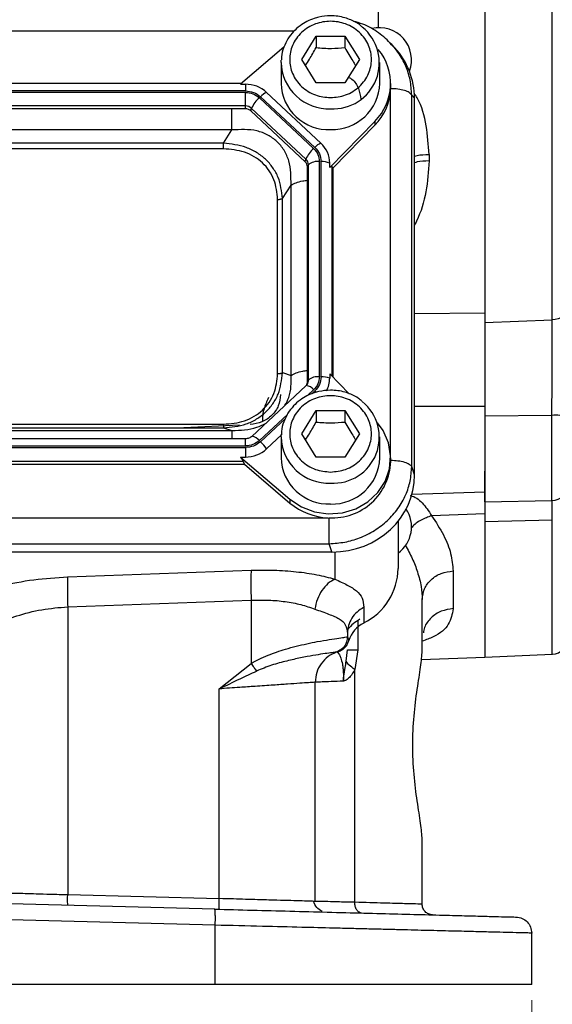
# Model space of a CAD drawing. Header units: inches. Extents: x 0.6 to 16.3, y 0.2 to 11.5.
# Tile 12 of 17: x 12.7 to 14.1, y 4 to 6.5. Entities that reach past the tile are written whole.
import ezdxf

# ---------------------------------------------------------------- set-up
doc = ezdxf.new("R2010")
doc.units = ezdxf.units.IN
doc.header["$MEASUREMENT"] = 0
doc.styles.add('SLDTEXTSTYLE0', font='TXT', dxfattribs={"width": 0.75})
doc.dimstyles.new('SLDDIMSTYLE1', dxfattribs={"dimtxt": 0.137795, "dimasz": 0.14, "dimexe": 0, "dimexo": 0.0625, "dimgap": 0.034449, "dimtad": 0, "dimdec": 1, "dimlfac": 1.5, "dimrnd": 1e-09, "dimzin": 12, "dimdsep": 46, "dimtxsty": 'SLDTEXTSTYLE0', "dimblk1": 'CLOSED', "dimblk2": 'CLOSED', "dimsah": 1, "dimcen": 0.09, "dimadec": 0, "dimazin": 3, "dimtfac": 1, "dimtdec": 1, "dimtofl": 0, "dimtmove": 0, "dimatfit": 3, "dimldrblk": 'CLOSED', "dimfxl": 0, "dimfrac": 2, "dimtolj": 1, "dimtzin": 12, "dimarcsym": 0})

# ---------------------------------------------------------------- blocks, each defined once
blk = doc.blocks.new('_Closed')
at = {"color": 0, "linetype": 'ByBlock', "lineweight": -2}
for p, q in [((-1, 0.166667), (0, 0)), ((-1, 0.166667), (-1, -0.166667)), ((0, 0), (-1, -0.166667)), ((0, 0), (-1, 0))]:
    blk.add_line(p, q, dxfattribs=at)
blk = doc.blocks.new('_D_11')
at = {"color": 7, "linetype": 'Continuous', "lineweight": 0}
for p, q in [((10.7489, 4.0229), (10.7489, 3.7377)), ((14.0022, 4.0229), (14.0022, 3.7377)), ((12.8834, 3.9755), (12.8414, 3.9755)), ((12.8414, 3.9755), (12.8414, 3.7567)), ((13.1889, 3.9755), (13.2308, 3.9755)), ((13.2308, 3.9755), (13.2308, 3.7567)), ((10.7489, 3.777), (12.7206, 3.777)), ((12.8414, 3.7567), (12.8834, 3.7567)), ((13.2308, 3.7567), (13.1889, 3.7567)), ((14.0022, 3.777), (13.3517, 3.777))]:
    blk.add_line(p, q, dxfattribs=at)
at = {"color": 7, "linetype": 'Continuous', "lineweight": 18, "xscale": 0.14, "yscale": 0.14, "rotation": 180.0000000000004}
blk.add_blockref('_Closed', (10.7489, 3.777, -0.2952), dxfattribs=at)
at = {"color": 7, "linetype": 'Continuous', "lineweight": 18, "xscale": 0.14, "yscale": 0.14}
blk.add_blockref('_Closed', (14.0022, 3.777, -0.2952), dxfattribs=at)
at = {"color": 7, "linetype": 'Continuous', "lineweight": 18, "char_height": 0.1378, "attachment_point": 1, "style": 'SLDTEXTSTYLE0'}
for s, insert in [('124', (12.8834, 3.9344)), ('4.9', (12.9089, 3.7282))]:
    blk.add_mtext(s, dxfattribs=dict(at, insert=insert))

msp = doc.modelspace()

# ---------------------------------------------------------------- linework, layer by layer
at = {"color": 7, "linetype": 'Continuous', "lineweight": 25}
for p, q in [((13.8852, 7.9899), (13.8852, 5.7131)), ((14.0536, 5.7199), (14.0536, 7.9832)), ((13.4282, 6.3687), (13.4642, 6.4269)), ((13.4642, 6.4269), (13.5362, 6.4269)), ((13.4642, 6.4269), (13.4642, 6.3983)), ((13.5362, 6.4269), (13.5722, 6.3687)), ((13.5362, 6.4269), (13.5362, 6.3983)), ((13.6523, 6.4054), (13.649, 6.4092)), ((13.3837, 6.3993), (13.2758, 6.307)), ((13.6607, 6.3977), (13.6531, 6.406)), ((13.3769, 6.3611), (13.377, 6.3673)), ((13.3769, 6.3611), (13.3769, 6.309)), ((13.4642, 6.3105), (13.4282, 6.3687)), ((13.5722, 6.3687), (13.5362, 6.3105)), ((13.6235, 6.309), (13.6235, 6.3611)), ((13.5362, 6.3105), (13.4642, 6.3105)), ((13.2877, 6.2905), (11.4627, 6.2905)), ((13.2877, 6.2867), (11.4627, 6.2867)), ((13.2776, 6.3085), (11.4728, 6.3085)), ((13.2758, 6.307), (13.2877, 6.307)), ((13.2877, 6.307), (13.2877, 6.2905)), ((13.2877, 6.2527), (13.2877, 6.2867)), ((13.4761, 6.16), (13.3406, 6.2865)), ((13.6501, 6.2959), (13.6502, 6.2994)), ((13.6502, 6.2994), (13.6502, 6.309)), ((13.458, 6.1467), (13.3225, 6.2732)), ((13.4609, 6.1494), (13.3254, 6.2759)), ((13.7026, 5.3536), (13.7026, 6.2801)), ((13.7095, 6.2725), (13.7026, 6.2801)), ((13.7095, 5.333), (13.7095, 6.2725)), ((13.2877, 6.2527), (11.4627, 6.2527)), ((13.2877, 6.2456), (11.4627, 6.2456)), ((13.2877, 6.2456), (13.2877, 6.2527)), ((13.3013, 6.2403), (13.303, 6.2467)), ((13.4369, 6.1138), (13.3013, 6.2403)), ((13.4385, 6.1202), (13.303, 6.2467)), ((13.498, 6.0995), (13.6108, 6.2144)), ((13.6108, 6.2144), (13.6108, 6.2048)), ((13.2542, 6.1929), (11.4961, 6.1929)), ((13.2329, 6.1597), (13.2542, 6.1929)), ((13.5065, 6.0986), (13.6108, 6.2048)), ((13.2329, 6.1597), (11.5175, 6.1597)), ((13.2329, 6.1459), (11.5175, 6.1459)), ((13.4369, 6.1138), (13.4385, 6.1202)), ((13.4725, 5.5774), (13.4725, 6.1142)), ((13.4766, 5.5774), (13.4766, 6.1142)), ((13.7461, 6.132), (13.7461, 6.1157)), ((13.4425, 6.101), (13.4449, 6.1059)), ((13.4425, 5.5643), (13.4425, 6.101)), ((13.4449, 5.5691), (13.4449, 6.1059)), ((13.498, 6.0995), (13.498, 6.1106)), ((13.5065, 6.0986), (13.5041, 6.101)), ((13.5065, 5.5762), (13.5065, 6.0986)), ((13.3801, 6.0223), (13.4015, 6.0555)), ((13.4015, 5.5811), (13.4015, 6.0555)), ((13.368, 5.5853), (13.368, 6.0198)), ((13.3801, 5.5878), (13.3801, 6.0223)), ((13.8852, 5.7131), (14.0536, 5.7199)), ((13.3801, 5.5878), (13.4015, 5.5811)), ((13.498, 5.5849), (13.498, 5.5738)), ((13.5468, 5.5352), (13.498, 5.5849)), ((13.4389, 5.5553), (13.3034, 5.4288)), ((13.4429, 5.5605), (13.4397, 5.5557)), ((13.4425, 5.5643), (13.4449, 5.5691)), ((13.4428, 5.5604), (13.4425, 5.5598)), ((13.4282, 5.4351), (13.4642, 5.4934)), ((13.4642, 5.4934), (13.5362, 5.4934)), ((13.4642, 5.4934), (13.4642, 5.4647)), ((13.5362, 5.4934), (13.5722, 5.4351)), ((13.5362, 5.4934), (13.5362, 5.4647)), ((14.0525, 5.4812), (13.8852, 5.4789)), ((11.5175, 5.4592), (13.2329, 5.4592)), ((13.2732, 5.4572), (13.1339, 5.4504)), ((11.4961, 5.4437), (13.2542, 5.4437)), ((11.5175, 5.4504), (13.2329, 5.4504)), ((13.2329, 5.4504), (13.2542, 5.4437)), ((13.3406, 5.3979), (13.3786, 5.4334)), ((13.3769, 5.4275), (13.377, 5.4337)), ((13.3769, 5.4275), (13.3769, 5.3754)), ((13.4642, 5.3769), (13.4282, 5.4351)), ((13.5722, 5.4351), (13.5362, 5.3769)), ((13.6235, 5.3754), (13.6235, 5.4275)), ((13.2877, 5.4228), (11.4627, 5.4228)), ((11.4627, 5.4049), (13.2877, 5.4049)), ((13.2877, 5.4228), (13.2877, 5.4228)), ((11.4627, 5.4011), (13.2877, 5.4011)), ((13.2758, 5.3774), (13.3988, 5.2722)), ((13.2758, 5.3774), (13.2877, 5.3774)), ((13.2877, 5.4011), (13.2877, 5.3774)), ((13.5362, 5.3769), (13.4642, 5.3769)), ((11.4653, 5.3599), (13.2851, 5.3599)), ((11.4679, 5.367), (13.2825, 5.367)), ((13.2851, 5.3599), (13.2825, 5.367)), ((13.2851, 5.3599), (13.3988, 5.2626)), ((13.6502, 5.3659), (13.6502, 5.3754)), ((13.7095, 5.333), (13.7026, 5.3536)), ((13.8852, 5.2658), (13.8852, 5.3419)), ((13.703, 5.2845), (13.8852, 5.2908)), ((13.3988, 5.2722), (13.3988, 5.2626)), ((13.8852, 5.2658), (14.0525, 5.2688)), ((13.8852, 5.2357), (13.7525, 5.231)), ((11.2561, 5.2259), (13.4942, 5.2259)), ((13.6689, 5.2175), (13.6689, 5.0995)), ((14.0536, 5.2202), (13.8852, 5.2158)), ((13.8852, 5.2158), (13.8852, 4.8786)), ((11.2539, 5.1611), (13.4964, 5.1611)), ((13.5034, 5.1406), (13.4964, 5.1611)), ((11.247, 5.1406), (13.5034, 5.1406)), ((12.8442, 5.0786), (13.3021, 5.0951)), ((13.8061, 5.0933), (13.8061, 4.9993)), ((12.8442, 5.004), (13.3021, 5.0205)), ((13.3021, 5.0205), (13.3021, 4.8627)), ((13.7289, 4.894), (13.7289, 5.022)), ((12.8442, 5.004), (12.8442, 4.2863)), ((13.5833, 5.0027), (13.5833, 4.9635)), ((13.5422, 4.9374), (13.5422, 4.929)), ((13.5422, 4.929), (13.5421, 4.929)), ((13.5422, 4.929), (13.5456, 4.9199)), ((13.5155, 4.8913), (13.5155, 4.8913)), ((13.5176, 4.892), (13.5195, 4.8926)), ((13.5203, 4.8928), (13.5222, 4.8935)), ((13.5222, 4.8938), (13.5275, 4.8981)), ((13.5233, 4.8941), (13.5242, 4.8942)), ((13.5394, 4.868), (13.5422, 4.897)), ((13.5679, 4.897), (13.5608, 4.8476)), ((13.8852, 4.8786), (14.0536, 4.886)), ((13.2221, 4.7993), (13.3021, 4.8627)), ((13.7268, 4.8725), (13.8853, 4.878)), ((13.5608, 4.2671), (13.5608, 4.8476)), ((13.4622, 4.2694), (13.4622, 4.8159)), ((13.2221, 4.2764), (13.2221, 4.7993)), ((13.7289, 4.2624), (13.7289, 4.4238)), ((12.8442, 4.2863), (13.2221, 4.2764)), ((13.2114, 4.25), (12.3755, 4.2719)), ((13.2125, 4.21), (12.3755, 4.2319)), ((13.2125, 4.0622), (13.2125, 4.21)), ((14.0022, 4.0622), (14.0022, 4.1903)), ((13.2125, 4.0622), (12.3755, 4.0622))]:
    msp.add_line(p, q, dxfattribs=at)
at = {"color": 8, "linetype": 'Continuous', "lineweight": 25}
for p, q in [((13.6194, 6.4874), (13.6194, 6.448)), ((13.409, 6.4394), (11.3406, 6.4394)), ((13.6501, 5.381), (13.6501, 6.2939)), ((13.5041, 5.5787), (13.5041, 6.101)), ((13.7095, 5.7352), (13.8852, 5.737)), ((13.4426, 5.5305), (13.458, 5.5449)), ((13.4531, 5.5349), (13.4609, 5.5422)), ((13.8852, 5.5035), (13.7095, 5.5035)), ((13.3225, 5.4183), (13.3924, 5.4836)), ((14.0525, 5.2688), (14.0525, 5.4812)), ((13.3254, 5.4156), (13.3876, 5.4737)), ((13.2877, 5.4049), (13.2877, 5.4228)), ((14.0536, 4.886), (14.0536, 5.2202)), ((13.5109, 5.1407), (13.5109, 5.073)), ((13.5679, 4.969), (13.5679, 4.897))]:
    msp.add_line(p, q, dxfattribs=at)
at = {"color": 7, "linetype": 'Continuous', "lineweight": 25, "flags": 128}
for points in [[(14.0919, 5.7431), (14.0911, 5.7387), (14.089, 5.7345), (14.0855, 5.7305), (14.0807, 5.7271), (14.075, 5.7242), (14.0684, 5.722), (14.0611, 5.7205), (14.0536, 5.7199)], [(13.4397, 5.5557), (13.4394, 5.5556), (13.4389, 5.5553)], [(13.3988, 5.2722), (13.4274, 5.253), (13.4599, 5.2405), (13.4946, 5.2355), (13.5297, 5.2381), (13.5631, 5.2483), (13.5931, 5.2655), (13.618, 5.2887), (13.6363, 5.3167), (13.6473, 5.3479), (13.6501, 5.3806), (13.6447, 5.413), (13.6313, 5.4434), (13.6177, 5.4624)], [(13.3034, 5.4288), (13.3039, 5.4291), (13.3042, 5.4292)]]:
    msp.add_lwpolyline(points, dxfattribs=at)
at = {"color": 8, "linetype": 'Continuous', "lineweight": 25, "flags": 128}
msp.add_lwpolyline([(13.4609, 5.5422), (13.4631, 5.5401), (13.4642, 5.539)], dxfattribs=at)
at = {"color": 7, "linetype": 'Continuous', "lineweight": 25}
for centre, radius, start, end in [((13.5074, 6.3602), 0.1145, 266.3774, 50.9925), ((13.6222, 6.368), 0.08, 339.0902, 103.6883), ((13.5165, 6.3089), 0.1335, 314.9336, 39.5732), ((13.2881, 6.2294), 0.0776, 47.4101, 90.3067), ((13.3606, 6.2416), 0.0492, 114.0491, 135.7255), ((13.4953, 6.3122), 0.1185, 181.5683, 272.3664), ((13.5038, 6.3136), 0.1198, 268.2549, 357.8104), ((13.5148, 6.3004), 0.1354, 315.13, 357.2496), ((13.3696, 6.2182), 0.0724, 130.5237, 156.7761), ((13.2878, 6.2302), 0.0225, 47.4101, 90.3067), ((13.2878, 6.2256), 0.02, 47.4101, 90.3067), ((13.5051, 6.0917), 0.0724, 130.5237, 156.7761), ((13.4961, 6.1151), 0.0492, 114.0491, 135.7255), ((13.4304, 6.1101), 0.0676, 0.3768, 47.4752), ((13.425, 6.1009), 0.0175, 0.3768, 47.4752), ((13.4253, 6.1058), 0.0196, 0.3768, 47.4752), ((13.4678, 6.0798), 0.0347, 82.2097, 131.263), ((13.478, 6.0566), 0.0575, 69.6232, 91.4049), ((13.4678, 5.543), 0.0347, 82.2097, 131.263), ((13.478, 5.5199), 0.0575, 69.6232, 91.4049), ((13.4318, 5.5739), 0.0662, 331.5805, 359.8976), ((13.4255, 5.5643), 0.017, 338.3655, 359.9556), ((13.5074, 5.4267), 0.1145, 266.3774, 50.9925), ((14.0621, 5.4042), 0.0776, 67.4269, 97.0544), ((13.2571, 5.3419), 0.1005, 33.8558, 47.191), ((13.2881, 5.455), 0.0776, 269.6933, 312.5899), ((13.4953, 5.3787), 0.1185, 181.5683, 272.3664), ((13.5048, 5.3711), 0.1455, 266.7037, 357.9341), ((13.5038, 5.38), 0.1198, 268.2549, 357.8104), ((14.0519, 5.3088), 0.04, 271, 0), ((13.4993, 5.3815), 0.1557, 229.8035, 268.1235), ((13.6222, 5.203), 0.08, 305.6853, 33.9492), ((13.5145, 5.1017), 0.1543, 296.448, 359.1655), ((13.6176, 4.8958), 0.0759, 116.9064, 161.5208), ((14.0519, 4.9259), 0.04, 272.5, 0)]:
    msp.add_arc(centre, radius, start, end, dxfattribs=at)
at = {"color": 8, "linetype": 'Continuous', "lineweight": 25}
for centre, radius, start, end in [((13.4953, 6.3643), 0.1185, 181.5683, 272.3664), ((13.4362, 5.5289), 0.0271, 36.1819, 82.5132), ((13.4257, 5.5691), 0.0192, 332.7518, 359.904), ((13.2977, 5.3973), 0.0326, 40.2307, 78.4378), ((13.4953, 5.4307), 0.1185, 181.5683, 272.3664)]:
    msp.add_arc(centre, radius, start, end, dxfattribs=at)
at = {"color": 7, "linetype": 'Continuous', "lineweight": 25}
for centre, major_axis, ratio, start_param, end_param in [((13.4969, 6.2666), (0.2087, 0.0437), 0.927683, 6.091166, 6.782759), ((13.4766, 6.0712), (0.0275, 0.0299), 0.170211, 6.275096, 6.798785), ((13.2524, 5.391), (0.0301, -0.0274), 0.184584, 0.341071, 0.86476), ((13.4969, 5.339), (0.2087, -0.0437), 0.927683, 4.934566, 6.475204)]:
    msp.add_ellipse(centre, major_axis=major_axis, ratio=ratio, start_param=start_param, end_param=end_param, dxfattribs=at)
for points in [[(13.8852, 8.0202), (13.8852, 7.9637), (13.8852, 7.8506), (13.8852, 7.6678), (13.8852, 7.4779), (13.8852, 7.2815), (13.8852, 7.0811), (13.8852, 6.8786), (13.8852, 6.6761), (13.8852, 6.4757), (13.8852, 6.2794), (13.8852, 6.0894), (13.8852, 5.9067), (13.8852, 5.7936), (13.8852, 5.737)], [(13.2877, 6.2905), (13.2947, 6.2898), (13.3089, 6.2885), (13.3199, 6.2801), (13.3254, 6.2759)], [(13.2877, 6.2867), (13.2942, 6.2861), (13.3072, 6.2848), (13.3174, 6.2771), (13.3225, 6.2732)], [(13.7026, 6.2801), (13.7009, 6.2823), (13.6975, 6.2866), (13.685, 6.2917), (13.6688, 6.2953), (13.6563, 6.2957), (13.6501, 6.2959)], [(13.2329, 6.1459), (13.2329, 6.1471), (13.2329, 6.1494), (13.2329, 6.1531), (13.2329, 6.1567), (13.2329, 6.1587), (13.2329, 6.1597)], [(13.458, 6.1467), (13.4622, 6.142), (13.4705, 6.1325), (13.4718, 6.1203), (13.4725, 6.1142)], [(13.4609, 6.1494), (13.4654, 6.1443), (13.4744, 6.134), (13.4758, 6.1208), (13.4766, 6.1142)], [(13.368, 6.0198), (13.3692, 6.0198), (13.3716, 6.0199), (13.3751, 6.0204), (13.378, 6.0212), (13.3794, 6.0219), (13.3801, 6.0223)], [(13.368, 5.5853), (13.3692, 5.5853), (13.3716, 5.5854), (13.3751, 5.5859), (13.378, 5.5867), (13.3794, 5.5875), (13.3801, 5.5878)], [(13.4725, 5.5774), (13.4718, 5.5713), (13.4705, 5.5591), (13.4622, 5.5496), (13.458, 5.5449)], [(13.4766, 5.5774), (13.4758, 5.5708), (13.4744, 5.5576), (13.4654, 5.5473), (13.4609, 5.5422)], [(13.3755, 5.5331), (13.3744, 5.5236), (13.3722, 5.5047), (13.3548, 5.4805), (13.3299, 5.4631), (13.3098, 5.46), (13.2997, 5.4585)], [(13.2329, 5.4592), (13.2329, 5.4581), (13.2329, 5.4559), (13.2329, 5.4532), (13.2329, 5.4512), (13.2329, 5.4506), (13.2329, 5.4504)], [(13.3225, 5.4183), (13.3174, 5.4145), (13.3072, 5.4067), (13.2942, 5.4055), (13.2877, 5.4049)], [(13.3254, 5.4156), (13.3199, 5.4115), (13.3089, 5.4031), (13.2947, 5.4017), (13.2877, 5.4011)], [(13.6501, 5.3694), (13.6563, 5.3691), (13.6688, 5.3687), (13.685, 5.3651), (13.6975, 5.36), (13.7009, 5.3557), (13.7026, 5.3536)], [(13.8852, 5.2357), (13.8852, 5.1988), (13.8852, 5.125), (13.8852, 5.0368), (13.8852, 4.9662), (13.8852, 4.9158), (13.8852, 4.8839), (13.8852, 4.88), (13.8852, 4.878)], [(13.4964, 5.1611), (13.4964, 5.1648), (13.4964, 5.1723), (13.4964, 5.1891), (13.4964, 5.2078), (13.4964, 5.2198), (13.4964, 5.2259)], [(13.3021, 5.0951), (13.3019, 5.0915), (13.3014, 5.0844), (13.3012, 5.0663), (13.3014, 5.0445), (13.3019, 5.0285), (13.3021, 5.0205)], [(13.7289, 5.022), (13.73, 5.0311), (13.7323, 5.0494), (13.75, 5.0726), (13.7754, 5.0892), (13.7959, 5.0919), (13.8061, 5.0933)], [(12.8442, 5.0786), (12.844, 5.075), (12.8435, 5.0679), (12.8433, 5.0498), (12.8435, 5.028), (12.844, 5.012), (12.8442, 5.004)], [(13.5833, 5.0027), (13.5773, 4.999), (13.5655, 4.9917), (13.5525, 4.9757), (13.5438, 4.9573), (13.5427, 4.944), (13.5422, 4.9374)], [(13.5735, 4.9727), (13.5677, 4.9693), (13.5562, 4.9625), (13.5473, 4.9528), (13.5429, 4.948)], [(13.5422, 4.929), (13.5418, 4.9249), (13.5411, 4.9167), (13.5353, 4.9056), (13.5268, 4.8964), (13.5193, 4.893), (13.5155, 4.8913)], [(13.5155, 4.8913), (13.508, 4.8878), (13.493, 4.881), (13.4759, 4.8627), (13.4644, 4.8405), (13.4629, 4.8241), (13.4622, 4.8159)], [(13.5422, 4.897), (13.5425, 4.897), (13.5432, 4.897), (13.5484, 4.897), (13.5565, 4.897), (13.5641, 4.897), (13.5679, 4.897)], [(13.3021, 4.8627), (13.3045, 4.8593), (13.3094, 4.8525), (13.3133, 4.8466), (13.3153, 4.8437)], [(12.8449, 4.2596), (12.8448, 4.26), (12.8444, 4.2608), (12.8441, 4.267), (12.844, 4.2758), (12.8442, 4.2828), (12.8442, 4.2863)], [(13.2228, 4.2497), (13.2226, 4.2501), (13.2223, 4.2509), (13.222, 4.2571), (13.2219, 4.2659), (13.222, 4.2729), (13.2221, 4.2764)], [(13.2125, 4.21), (13.2126, 4.2153), (13.2128, 4.2257), (13.2126, 4.2389), (13.2122, 4.2482), (13.2117, 4.2494), (13.2114, 4.25)], [(13.7548, 4.2358), (13.7514, 4.2362), (13.7445, 4.2372), (13.736, 4.2434), (13.73, 4.2521), (13.7292, 4.259), (13.7289, 4.2624)], [(13.9632, 4.2303), (13.9684, 4.2296), (13.9786, 4.2282), (13.9915, 4.2189), (14.0004, 4.2058), (14.0016, 4.1955), (14.0022, 4.1903)], [(14.0022, 4.0622), (14.0009, 4.0622), (13.9983, 4.0622), (13.9776, 4.0622), (13.945, 4.0622), (13.8996, 4.0622), (13.8427, 4.0622), (13.7749, 4.0622), (13.6975, 4.0622), (13.6116, 4.0622), (13.5187, 4.0622), (13.4201, 4.0622), (13.3176, 4.0622), (13.2475, 4.0622), (13.2125, 4.0622)]]:
    msp.add_open_spline(points, degree=3, dxfattribs=at)
for points, knots in [([(13.5002, 6.4776), (13.4903, 6.477), (13.4764, 6.4761), (13.4568, 6.4705), (13.4408, 6.4638), (13.4232, 6.4529), (13.407, 6.4385), (13.393, 6.4204), (13.3829, 6.3989), (13.3775, 6.3807), (13.3776, 6.3699), (13.3777, 6.3674)], [0, 0, 0, 0, 0.159553, 0.223451, 0.329631, 0.440376, 0.559872, 0.685893, 0.818066, 0.9566, 1, 1, 1, 1]), ([(13.5002, 6.2735), (13.4874, 6.2748), (13.4676, 6.2767), (13.4439, 6.2886), (13.4275, 6.3009), (13.4143, 6.3161), (13.402, 6.3383), (13.3957, 6.3687), (13.402, 6.3991), (13.4143, 6.4213), (13.4275, 6.4365), (13.4439, 6.4489), (13.4676, 6.4604), (13.5002, 6.4662), (13.5328, 6.4604), (13.5565, 6.4489), (13.5728, 6.4365), (13.5861, 6.4213), (13.5984, 6.3991), (13.6046, 6.3687), (13.5984, 6.3383), (13.5861, 6.3161), (13.5728, 6.3009), (13.5565, 6.2886), (13.5328, 6.2767), (13.513, 6.2748), (13.5002, 6.2735)], [0, 0, 0, 0, 0.0598642, 0.0920902, 0.125, 0.1579098, 0.1901358, 0.25, 0.3098642, 0.3420902, 0.375, 0.4079098, 0.4401358, 0.5, 0.5598642, 0.5920902, 0.625, 0.6579098, 0.6901358, 0.75, 0.8098642, 0.8420902, 0.875, 0.9079098, 0.9401358, 1, 1, 1, 1]), ([(13.5786, 6.4503), (13.5758, 6.4527), (13.5675, 6.4597), (13.5528, 6.4669), (13.5355, 6.4731), (13.5184, 6.4769), (13.5063, 6.4774), (13.5002, 6.4776)], [0, 0, 0, 0, 0.130913, 0.387307, 0.574933, 0.784697, 1, 1, 1, 1]), ([(13.6532, 6.4058), (13.6425, 6.4161), (13.6211, 6.4365), (13.5876, 6.4557), (13.5654, 6.4617), (13.5576, 6.4638)], [0, 0, 0, 0, 0.396522, 0.788735, 1, 1, 1, 1]), ([(13.4373, 6.3539), (13.4407, 6.3589), (13.4497, 6.3721), (13.4586, 6.3882), (13.4642, 6.3983)], [0, 0, 0, 0, 0.376375, 1, 1, 1, 1]), ([(13.4642, 6.3983), (13.477, 6.3972), (13.5011, 6.3953), (13.525, 6.3973), (13.5362, 6.3983)], [0, 0, 0, 0, 0.534747, 1, 1, 1, 1]), ([(13.5362, 6.3983), (13.5426, 6.3867), (13.5516, 6.3706), (13.5605, 6.3575), (13.563, 6.3538)], [0, 0, 0, 0, 0.718831, 1, 1, 1, 1]), ([(13.5461, 6.3239), (13.5486, 6.3225), (13.5595, 6.3162), (13.5719, 6.2968), (13.5743, 6.2787), (13.5755, 6.2696)], [0, 0, 0, 0, 0.1312917, 0.5656459, 1, 1, 1, 1]), ([(13.4015, 6.0555), (13.4015, 6.0761), (13.4016, 6.1066), (13.3853, 6.1428), (13.3674, 6.165), (13.3439, 6.1814), (13.3063, 6.1957), (13.2752, 6.194), (13.2542, 6.1929)], [0, 0, 0, 0, 0.257397, 0.381602, 0.5, 0.618394, 0.742603, 1, 1, 1, 1]), ([(13.3801, 6.0223), (13.378, 6.0401), (13.3749, 6.0671), (13.3569, 6.0992), (13.3387, 6.1204), (13.316, 6.1374), (13.2814, 6.1545), (13.2522, 6.1576), (13.2329, 6.1597)], [0, 0, 0, 0, 0.248977, 0.376059, 0.5, 0.623945, 0.751023, 1, 1, 1, 1]), ([(13.368, 6.0198), (13.3664, 6.0365), (13.364, 6.0618), (13.3477, 6.0918), (13.331, 6.1113), (13.31, 6.127), (13.2779, 6.1422), (13.2508, 6.1444), (13.2329, 6.1459)], [0, 0, 0, 0, 0.250062, 0.376147, 0.5, 0.62379, 0.749938, 1, 1, 1, 1]), ([(13.8852, 5.737), (13.8852, 5.7196), (13.8852, 5.6847), (13.8852, 5.626), (13.8852, 5.5649), (13.8852, 5.524), (13.8852, 5.5035)], [0, 0, 0, 0, 0.25, 0.5, 0.75, 1, 1, 1, 1]), ([(13.8852, 5.7131), (13.8852, 5.6976), (13.8852, 5.6661), (13.8852, 5.6133), (13.8852, 5.5579), (13.8852, 5.5185), (13.8852, 5.498), (13.8852, 5.4964)], [0, 0, 0, 0, 0.241167, 0.489333, 0.730497, 0.978645, 1, 1, 1, 1]), ([(14.0525, 5.4812), (14.0527, 5.5018), (14.0529, 5.5436), (14.0532, 5.6038), (14.0534, 5.6597), (14.0535, 5.697), (14.0536, 5.7162), (14.0536, 5.7199)], [0, 0, 0, 0, 0.245355, 0.4996317, 0.7200477, 0.9468716, 1, 1, 1, 1]), ([(13.2329, 5.4504), (13.2522, 5.4521), (13.2814, 5.4547), (13.316, 5.4714), (13.3387, 5.4884), (13.3569, 5.5096), (13.3749, 5.5421), (13.378, 5.5696), (13.3801, 5.5878)], [0, 0, 0, 0, 0.248977, 0.376059, 0.5, 0.623945, 0.751023, 1, 1, 1, 1]), ([(13.2329, 5.4592), (13.2508, 5.4607), (13.2778, 5.4629), (13.31, 5.4781), (13.3309, 5.4937), (13.3477, 5.5133), (13.364, 5.5433), (13.3664, 5.5685), (13.368, 5.5853)], [0, 0, 0, 0, 0.250062, 0.376147, 0.5, 0.62379, 0.749938, 1, 1, 1, 1]), ([(13.3452, 5.5255), (13.3412, 5.5163), (13.3351, 5.5024), (13.3302, 5.4825), (13.3304, 5.4722), (13.3304, 5.467)], [0, 0, 0, 0, 0.498075, 0.751935, 1, 1, 1, 1]), ([(13.5002, 5.5441), (13.4903, 5.5434), (13.4764, 5.5426), (13.4568, 5.5369), (13.4408, 5.5303), (13.4232, 5.5193), (13.407, 5.5049), (13.393, 5.4868), (13.3829, 5.4654), (13.3775, 5.4471), (13.3776, 5.4363), (13.3777, 5.4338)], [0, 0, 0, 0, 0.159553, 0.223451, 0.329631, 0.440376, 0.559872, 0.685893, 0.818066, 0.9566, 1, 1, 1, 1]), ([(13.5002, 5.3399), (13.4874, 5.3412), (13.4676, 5.3431), (13.4439, 5.355), (13.4275, 5.3673), (13.4143, 5.3826), (13.402, 5.4047), (13.3957, 5.4351), (13.402, 5.4655), (13.4143, 5.4877), (13.4275, 5.503), (13.4439, 5.5153), (13.4676, 5.5268), (13.5002, 5.5327), (13.5328, 5.5268), (13.5565, 5.5153), (13.5728, 5.503), (13.5861, 5.4877), (13.5984, 5.4655), (13.6046, 5.4351), (13.5984, 5.4047), (13.5861, 5.3826), (13.5728, 5.3673), (13.5565, 5.355), (13.5328, 5.3431), (13.513, 5.3412), (13.5002, 5.3399)], [0, 0, 0, 0, 0.059864, 0.09209, 0.125, 0.15791, 0.190136, 0.25, 0.309864, 0.34209, 0.375, 0.40791, 0.440136, 0.5, 0.559864, 0.59209, 0.625, 0.65791, 0.690136, 0.75, 0.809864, 0.84209, 0.875, 0.90791, 0.940136, 1, 1, 1, 1]), ([(13.5786, 5.5167), (13.5758, 5.5191), (13.5675, 5.5261), (13.5528, 5.5333), (13.5355, 5.5396), (13.5184, 5.5433), (13.5063, 5.5438), (13.5002, 5.5441)], [0, 0, 0, 0, 0.1309131, 0.3873072, 0.5749334, 0.7846968, 1, 1, 1, 1]), ([(13.8852, 5.5035), (13.8852, 5.4892), (13.8852, 5.4604), (13.8852, 5.418), (13.8852, 5.3788), (13.8852, 5.3448), (13.8852, 5.3177), (13.8852, 5.2996), (13.8852, 5.2908), (13.8852, 5.2918), (13.8852, 5.292)], [0, 0, 0, 0, 0.134597, 0.269195, 0.403792, 0.538389, 0.672986, 0.807584, 0.942181, 1, 1, 1, 1]), ([(13.4373, 5.4203), (13.4407, 5.4253), (13.4497, 5.4385), (13.4586, 5.4546), (13.4642, 5.4647)], [0, 0, 0, 0, 0.376375, 1, 1, 1, 1]), ([(13.4642, 5.4647), (13.477, 5.4636), (13.5011, 5.4617), (13.525, 5.4637), (13.5362, 5.4647)], [0, 0, 0, 0, 0.534747, 1, 1, 1, 1]), ([(13.5362, 5.4647), (13.5426, 5.4531), (13.5516, 5.437), (13.5605, 5.4239), (13.563, 5.4203)], [0, 0, 0, 0, 0.718831, 1, 1, 1, 1]), ([(13.3042, 5.4292), (13.3031, 5.4283), (13.3008, 5.4264), (13.2967, 5.4244), (13.2923, 5.423), (13.2892, 5.4229), (13.2877, 5.4228)], [0, 0, 0, 0, 0.2479488, 0.4972403, 0.7479116, 1, 1, 1, 1]), ([(13.4964, 5.1611), (13.5097, 5.1621), (13.5356, 5.1639), (13.5675, 5.1734), (13.5918, 5.184), (13.6159, 5.1974), (13.6429, 5.2181), (13.6695, 5.2484), (13.6883, 5.282), (13.7002, 5.3175), (13.7018, 5.3414), (13.7026, 5.3536)], [0, 0, 0, 0, 0.1230964, 0.2409199, 0.3064863, 0.3715493, 0.5000851, 0.6286241, 0.7590801, 0.8769054, 1, 1, 1, 1]), ([(13.8852, 5.2944), (13.8852, 5.2946), (13.8852, 5.2958), (13.8852, 5.2862), (13.8852, 5.276), (13.8852, 5.2659), (13.8852, 5.2658)], [0, 0, 0, 0, 0.08014, 0.539372, 0.998603, 1, 1, 1, 1]), ([(13.8852, 5.2654), (13.8852, 5.2613), (13.8852, 5.2529), (13.8852, 5.234), (13.8852, 5.2198), (13.8852, 5.2158)], [0, 0, 0, 0, 0.395474, 0.830055, 1, 1, 1, 1]), ([(13.7525, 5.231), (13.763, 5.215), (13.7839, 5.1828), (13.8023, 5.1362), (13.8048, 5.1075), (13.8061, 5.0933)], [0, 0, 0, 0, 0.334809, 0.668999, 1, 1, 1, 1]), ([(13.3021, 5.0951), (13.3212, 5.0954), (13.3596, 5.096), (13.415, 5.092), (13.4669, 5.0846), (13.4963, 5.0769), (13.5109, 5.073)], [0, 0, 0, 0, 0.246357, 0.496982, 0.74919, 1, 1, 1, 1]), ([(12.5491, 5.005), (12.5664, 5.0145), (12.6013, 5.0338), (12.6747, 5.0566), (12.7575, 5.073), (12.8158, 5.0767), (12.8442, 5.0786)], [0, 0, 0, 0, 0.251919, 0.508037, 0.759698, 1, 1, 1, 1]), ([(13.5109, 5.073), (13.5051, 5.0698), (13.4934, 5.0633), (13.4782, 5.0454), (13.4664, 5.0232), (13.4627, 5.0066), (13.4608, 4.9984)], [0, 0, 0, 0, 0.2500778, 0.5, 0.7499222, 1, 1, 1, 1]), ([(13.5109, 5.073), (13.5218, 5.0679), (13.5443, 5.0576), (13.5665, 5.0436), (13.5808, 5.0263), (13.5824, 5.0106), (13.5833, 5.0027)], [0, 0, 0, 0, 0.231703, 0.477108, 0.735841, 1, 1, 1, 1]), ([(13.3021, 5.0205), (13.3167, 5.0208), (13.3459, 5.0214), (13.3877, 5.0174), (13.4272, 5.0101), (13.4494, 5.0023), (13.4608, 4.9984)], [0, 0, 0, 0, 0.246401, 0.494831, 0.742054, 1, 1, 1, 1]), ([(12.6199, 4.9304), (12.633, 4.9399), (12.6594, 4.9591), (12.715, 4.9819), (12.778, 4.9983), (12.8226, 5.0021), (12.8442, 5.004)], [0, 0, 0, 0, 0.25601, 0.513417, 0.763374, 1, 1, 1, 1]), ([(13.4608, 4.9984), (13.473, 4.994), (13.4972, 4.9852), (13.523, 4.9748), (13.5394, 4.9605), (13.5413, 4.9452), (13.5422, 4.9374)], [0, 0, 0, 0, 0.248047, 0.495522, 0.745376, 1, 1, 1, 1]), ([(13.3021, 4.8627), (13.3087, 4.8664), (13.3224, 4.8741), (13.3438, 4.8833), (13.366, 4.8915), (13.3896, 4.899), (13.4152, 4.9059), (13.442, 4.9121), (13.4704, 4.9178), (13.4987, 4.9226), (13.5223, 4.9262), (13.5383, 4.9284), (13.5409, 4.9288), (13.5421, 4.929)], [0, 0, 0, 0, 0.057943, 0.121676, 0.181869, 0.245539, 0.324126, 0.407799, 0.496719, 0.616055, 0.745644, 0.871475, 1, 1, 1, 1]), ([(13.5421, 4.929), (13.5418, 4.9249), (13.541, 4.9167), (13.5353, 4.9056), (13.5267, 4.8964), (13.5192, 4.893), (13.5155, 4.8913)], [0, 0, 0, 0, 0.250069, 0.5, 0.749931, 1, 1, 1, 1]), ([(13.5222, 4.8935), (13.5252, 4.8948), (13.5311, 4.8975), (13.5381, 4.904), (13.5431, 4.9115), (13.5448, 4.9171), (13.5456, 4.9199)], [0, 0, 0, 0, 0.247504, 0.496836, 0.74808, 1, 1, 1, 1]), ([(13.5155, 4.8912), (13.5146, 4.8911), (13.5128, 4.8908), (13.5008, 4.8892), (13.4823, 4.8866), (13.457, 4.8826), (13.4264, 4.877), (13.3913, 4.8691), (13.3536, 4.8592), (13.3279, 4.8489), (13.3152, 4.8437)], [0, 0, 0, 0, 0.1236377, 0.2492432, 0.375311, 0.50021, 0.6280674, 0.7524441, 0.8775669, 1, 1, 1, 1]), ([(13.5155, 4.8913), (13.517, 4.891), (13.519, 4.8906), (13.5261, 4.8766), (13.5291, 4.8651), (13.5311, 4.8517), (13.532, 4.8409), (13.5325, 4.8298), (13.5326, 4.8222), (13.5326, 4.8185)], [0, 0, 0, 0, 0.489548, 0.629867, 0.776228, 0.84073, 0.898068, 0.95034, 1, 1, 1, 1]), ([(13.5195, 4.8926), (13.5196, 4.8926), (13.5199, 4.8927), (13.5201, 4.8928), (13.5203, 4.8928)], [0, 0, 0, 0, 0.500106, 1, 1, 1, 1]), ([(13.5211, 4.8937), (13.5209, 4.8936), (13.5208, 4.8935), (13.5215, 4.8937), (13.5216, 4.8937)], [0, 0, 0, 0, 0.846603, 1, 1, 1, 1]), ([(13.7289, 4.4238), (13.728, 4.4361), (13.7262, 4.4607), (13.7163, 4.518), (13.7077, 4.5851), (13.7041, 4.6589), (13.7077, 4.7327), (13.7163, 4.7997), (13.7262, 4.857), (13.728, 4.8817), (13.7289, 4.894)], [0, 0, 0, 0, 0.126041, 0.251244, 0.375836, 0.5, 0.624164, 0.748756, 0.873959, 1, 1, 1, 1]), ([(13.5326, 4.8185), (13.5326, 4.8197), (13.5326, 4.8213), (13.5327, 4.8253), (13.5334, 4.8357), (13.5363, 4.8507), (13.5385, 4.8628), (13.5394, 4.868)], [0, 0, 0, 0, 0.068021, 0.094034, 0.236025, 0.674533, 1, 1, 1, 1]), ([(13.5608, 4.8476), (13.5556, 4.8512), (13.5453, 4.8586), (13.5414, 4.8649), (13.5394, 4.868)], [0, 0, 0, 0, 0.500003, 1, 1, 1, 1]), ([(13.2221, 4.7993), (13.2397, 4.8078), (13.2708, 4.823), (13.3018, 4.8374), (13.3153, 4.8437)], [0, 0, 0, 0, 0.564468, 1, 1, 1, 1]), ([(13.5608, 4.8476), (13.5571, 4.8412), (13.5514, 4.8315), (13.5427, 4.8235), (13.5371, 4.8198), (13.5341, 4.8189), (13.5326, 4.8185)], [0, 0, 0, 0, 0.471039, 0.725945, 0.860302, 1, 1, 1, 1]), ([(13.4622, 4.8159), (13.4614, 4.8158), (13.4597, 4.8157), (13.4462, 4.8147), (13.4244, 4.8132), (13.3993, 4.8115), (13.3759, 4.8099), (13.3568, 4.8086), (13.3353, 4.8071), (13.3078, 4.8052), (13.2702, 4.8026), (13.2394, 4.8005), (13.2221, 4.7993)], [0, 0, 0, 0, 0.120065, 0.243321, 0.369788, 0.49948, 0.559839, 0.623234, 0.689668, 0.759139, 0.864253, 1, 1, 1, 1]), ([(13.5326, 4.8185), (13.5217, 4.8181), (13.5001, 4.8173), (13.4784, 4.8165), (13.4647, 4.816), (13.463, 4.8159), (13.4622, 4.8159)], [0, 0, 0, 0, 0.258245, 0.510988, 0.758237, 1, 1, 1, 1]), ([(12.6199, 4.2927), (12.6326, 4.2924), (12.6486, 4.2919), (12.6732, 4.2912), (12.6868, 4.2908), (12.7015, 4.2904), (12.7184, 4.2899), (12.7397, 4.2893), (12.7677, 4.2885), (12.8034, 4.2874), (12.8299, 4.2867), (12.8442, 4.2863)], [0, 0, 0, 0, 0.237381, 0.300697, 0.365545, 0.431925, 0.499837, 0.586131, 0.698271, 0.836235, 1, 1, 1, 1]), ([(13.2114, 4.25), (13.2426, 4.2492), (13.306, 4.2475), (13.4002, 4.2451), (13.4938, 4.2426), (13.5845, 4.2402), (13.6699, 4.238), (13.747, 4.236), (13.8142, 4.2342), (13.8697, 4.2328), (13.9124, 4.2316), (13.9421, 4.2309), (13.96, 4.2304), (13.9622, 4.2303), (13.9632, 4.2303)], [0, 0, 0, 0, 0.078035, 0.158314, 0.24071, 0.326281, 0.412792, 0.500054, 0.587301, 0.6738, 0.759364, 0.841727, 0.921987, 1, 1, 1, 1]), ([(13.479, 4.2447), (13.4741, 4.2474), (13.4646, 4.253), (13.46, 4.2641), (13.4578, 4.2695)], [0, 0, 0, 0, 0.505919, 1, 1, 1, 1]), ([(13.4622, 4.2694), (13.4622, 4.2694), (13.4622, 4.2694), (13.4579, 4.2695), (13.4579, 4.2695)], [0, 0, 0, 0, 0.993386, 1, 1, 1, 1]), ([(13.5608, 4.2671), (13.5455, 4.2674), (13.5154, 4.2681), (13.4849, 4.2689), (13.4656, 4.2693), (13.4633, 4.2694), (13.4622, 4.2694)], [0, 0, 0, 0, 0.261981, 0.515974, 0.761979, 1, 1, 1, 1]), ([(13.5778, 4.2404), (13.5755, 4.2409), (13.571, 4.2418), (13.5653, 4.2479), (13.5614, 4.2567), (13.561, 4.2636), (13.5608, 4.2671)], [0, 0, 0, 0, 0.250167, 0.499997, 0.749829, 1, 1, 1, 1]), ([(13.7289, 4.2624), (13.7267, 4.2625), (13.7225, 4.2626), (13.6883, 4.2635), (13.6361, 4.265), (13.5863, 4.2664), (13.5608, 4.2671)], [0, 0, 0, 0, 0.248098, 0.499972, 0.743516, 1, 1, 1, 1]), ([(14.0022, 4.1903), (14.001, 4.1904), (13.9986, 4.1904), (13.9792, 4.1909), (13.9504, 4.1916), (13.9145, 4.1925), (13.8749, 4.1935), (13.828, 4.1947), (13.7829, 4.1958), (13.7428, 4.1968), (13.7098, 4.1976), (13.6743, 4.1985), (13.6362, 4.1995), (13.5956, 4.2005), (13.5524, 4.2015), (13.4971, 4.2029), (13.4234, 4.2048), (13.3251, 4.2072), (13.2519, 4.209), (13.2125, 4.21)], [0, 0, 0, 0, 0.079768, 0.160951, 0.243549, 0.306446, 0.370139, 0.43463, 0.49992, 0.534019, 0.569107, 0.605181, 0.642244, 0.680293, 0.719331, 0.759355, 0.825954, 0.906172, 1, 1, 1, 1])]:
    msp.add_open_spline(points, degree=3, knots=knots, dxfattribs=at)
at = {"color": 8, "linetype": 'Continuous', "lineweight": 25}
for points, knots in [([(13.7026, 6.2801), (13.7018, 6.2927), (13.7002, 6.3173), (13.6904, 6.3474), (13.6792, 6.3702), (13.6681, 6.3887), (13.6579, 6.3995), (13.6523, 6.4054)], [0, 0, 0, 0, 0.2740572, 0.536375, 0.6823497, 0.8272035, 1, 1, 1, 1]), ([(13.7461, 6.132), (13.7444, 6.1557), (13.7412, 6.2033), (13.7274, 6.256), (13.7115, 6.2806), (13.709, 6.2845)], [0, 0, 0, 0, 0.457475, 0.916221, 1, 1, 1, 1]), ([(13.2542, 6.1929), (13.2542, 6.1987), (13.2542, 6.2102), (13.2542, 6.2287), (13.2542, 6.2406), (13.2542, 6.2456)], [0, 0, 0, 0, 0.368964, 0.737928, 1, 1, 1, 1]), ([(13.7095, 6.1277), (13.7117, 6.1283), (13.7221, 6.1312), (13.7355, 6.1317), (13.7461, 6.132)], [0, 0, 0, 0, 0.213793, 1, 1, 1, 1]), ([(13.7461, 6.1157), (13.7444, 6.0899), (13.741, 6.0384), (13.7249, 5.9851), (13.7113, 5.9589), (13.7095, 5.9554)], [0, 0, 0, 0, 0.463692, 0.928871, 1, 1, 1, 1]), ([(13.7461, 6.1157), (13.7355, 6.1153), (13.7221, 6.1149), (13.7117, 6.1119), (13.7095, 6.1112)], [0, 0, 0, 0, 0.786207, 1, 1, 1, 1]), ([(13.4015, 6.0555), (13.4054, 6.0576), (13.4134, 6.0617), (13.428, 6.0658), (13.4385, 6.0672), (13.4425, 6.0677)], [0, 0, 0, 0, 0.383142, 0.766285, 1, 1, 1, 1]), ([(13.3865, 5.5063), (13.39, 5.5129), (13.4026, 5.5366), (13.4019, 5.5624), (13.4015, 5.5811)], [0, 0, 0, 0, 0.276861, 1, 1, 1, 1]), ([(13.4015, 5.5811), (13.4054, 5.5832), (13.4134, 5.5873), (13.428, 5.5915), (13.4385, 5.5928), (13.4425, 5.5934)], [0, 0, 0, 0, 0.383142, 0.766285, 1, 1, 1, 1]), ([(13.2542, 5.4437), (13.2754, 5.4443), (13.3046, 5.4452), (13.3308, 5.4576), (13.338, 5.4611)], [0, 0, 0, 0, 0.723141, 1, 1, 1, 1]), ([(13.2542, 5.4437), (13.2542, 5.442), (13.2542, 5.4387), (13.2542, 5.4307), (13.2542, 5.4242), (13.2542, 5.4228)], [0, 0, 0, 0, 0.441544, 0.883087, 1, 1, 1, 1]), ([(13.6992, 5.2811), (13.6992, 5.2811), (13.7111, 5.2791), (13.73, 5.2648), (13.7449, 5.2424), (13.7525, 5.231)], [0, 0, 0, 0, 0.000798, 0.494062, 1, 1, 1, 1]), ([(14.0536, 5.2202), (14.0535, 5.2304), (14.0534, 5.2514), (14.0533, 5.2661), (14.0532, 5.2688), (14.0532, 5.2688)], [0, 0, 0, 0, 0.489836, 0.997587, 1, 1, 1, 1]), ([(13.7525, 5.231), (13.7436, 5.2279), (13.7259, 5.2216), (13.709, 5.2095), (13.7034, 5.2019), (13.7033, 5.2017)], [0, 0, 0, 0, 0.494718, 0.988906, 1, 1, 1, 1]), ([(13.6868, 5.1573), (13.6929, 5.1464), (13.7052, 5.124), (13.7181, 5.0895), (13.7272, 5.0551), (13.7283, 5.0327), (13.7289, 5.022)], [0, 0, 0, 0, 0.232053, 0.473123, 0.746543, 1, 1, 1, 1]), ([(13.8061, 4.9993), (13.8035, 4.9859), (13.7983, 4.9591), (13.7696, 4.9327), (13.7385, 4.9216), (13.7289, 4.9182)], [0, 0, 0, 0, 0.40818, 0.817221, 1, 1, 1, 1]), ([(13.8061, 4.9993), (13.7958, 4.9978), (13.7754, 4.995), (13.7503, 4.9775), (13.7347, 4.9576), (13.7326, 4.9436), (13.7319, 4.9391)], [0, 0, 0, 0, 0.288057, 0.576113, 0.86417, 1, 1, 1, 1]), ([(13.4579, 4.2695), (13.4542, 4.2697), (13.4467, 4.2699), (13.4242, 4.2705), (13.3943, 4.2714), (13.3565, 4.2725), (13.3201, 4.2735), (13.2862, 4.2745), (13.2563, 4.2754), (13.2341, 4.276), (13.2221, 4.2764)], [0, 0, 0, 0, 0.139441, 0.2834116, 0.4310038, 0.5716339, 0.7259759, 0.8018135, 0.8931581, 1, 1, 1, 1])]:
    msp.add_open_spline(points, degree=3, knots=knots, dxfattribs=at)

# ---------------------------------------------------------------- dimensions: what is measured, and where the dimension line sits
at = {"color": 7, "linetype": 'Continuous', "lineweight": 18}
dim = msp.add_linear_dim(base=(14.0022, 3.777), p1=(10.7489, 4.0622), p2=(14.0022, 4.0622), dimstyle='SLDDIMSTYLE1', dxfattribs=at)
dim.commit()
dim.dimension.update_dxf_attribs({"geometry": '_D_11', "text_midpoint": (13.0361, 3.777), "dimtype": 160})

doc.saveas('drawing.dxf')
